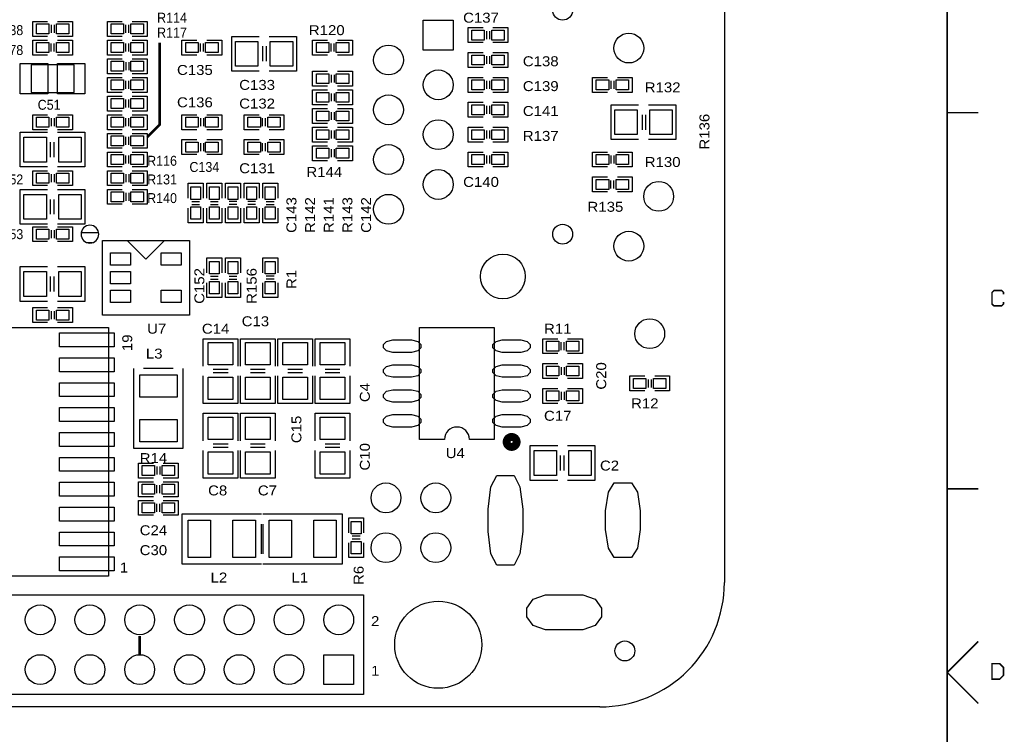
# Model space of a CAD drawing. Extents: x -14006 to 19506, y -9606 to 12409.
# Tile 10 of 20: x 11544 to 19459, y 902 to 6647. Entities that reach past the tile are written whole.
import ezdxf

# ---------------------------------------------------------------- set-up
doc = ezdxf.new("R2010")
doc.units = 0
doc.header["$MEASUREMENT"] = 0
doc.layers.get('0').update_dxf_attribs({"linetype": 'CONTINUOUS'})
doc.layers.add('1', color=7, linetype='CONTINUOUS')

# ---------------------------------------------------------------- blocks, each defined once
blk = doc.blocks.new('FIGURE_SQUARE')
blk.add_lwpolyline([(-0.5, -0.5), (-0.5, 0.5), (0.5, 0.5), (0.5, -0.5)], close=True)
blk = doc.blocks.new('FIGURE_CIRCLE')
blk.add_circle((0, 0), 0.5)
blk = doc.blocks.new('FIGURE_OBLONG')
blk.add_lwpolyline([(-0.5, -0.125), (-0.5, 0.125), (-0.416, 0.375), (-0.25, 0.5), (0.25, 0.5), (0.416, 0.375), (0.5, 0.125), (0.5, -0.125), (0.416, -0.375), (0.25, -0.5), (-0.25, -0.5), (-0.416, -0.375)], close=True)

msp = doc.modelspace()

# ---------------------------------------------------------------- linework, layer by layer
at = {"layer": '1'}
for points, const_width in [([(19000, -9100), (19000, 11900)], 12), ([(12668.68, 6462.64), (12668.68, 5802.64), (12568.68, 5702.64)], 20), ([(19250, 5900), (19000, 5900)], 12), ([(19453, 4439), (19453, 4454), (19438, 4470), (19376, 4470), (19360, 4454), (19360, 4361), (19376, 4346), (19438, 4346), (19453, 4361), (19453, 4377)], 12), ([(19250, 2875), (19000, 2875)], 12), ([(12508.68, 1542.64), (12508.68, 1692.64)], 20), ([(19250, 1650), (19000, 1400), (19250, 1150)], 12)]:
    msp.add_lwpolyline(points, dxfattribs=dict(at, const_width=const_width))
for points in [[(17208.68, 8722.64), (17208.68, 2122.64)], [(11768.68, 6512.64), (11648.68, 6512.64), (11648.68, 6632.64)], [(11648.68, 6632.64), (11768.68, 6632.64)], [(11796.68, 6604.64), (11796.68, 6540.64)], [(11820.68, 6604.64), (11820.68, 6540.64)], [(11848.68, 6632.64), (11968.68, 6632.64), (11968.68, 6512.64), (11848.68, 6512.64)], [(12368.68, 6512.64), (12248.68, 6512.64), (12248.68, 6632.64), (12368.68, 6632.64)], [(12396.68, 6540.64), (12396.68, 6604.64)], [(12420.68, 6540.64), (12420.68, 6604.64)], [(12448.68, 6632.64), (12568.68, 6632.64), (12568.68, 6512.64)], [(15268.68, 6462.64), (15148.68, 6462.64), (15148.68, 6582.64)], [(15148.68, 6582.64), (15268.68, 6582.64)], [(15348.68, 6582.64), (15468.68, 6582.64), (15468.68, 6462.64), (15348.68, 6462.64)], [(12568.68, 6512.64), (12448.68, 6512.64)], [(13468.68, 6232.64), (13248.68, 6232.64), (13248.68, 6512.64)], [(13248.68, 6512.64), (13468.68, 6512.64)], [(13548.68, 6512.64), (13768.68, 6512.64), (13768.68, 6492.64), (13768.68, 6232.64), (13548.68, 6232.64)], [(15296.68, 6554.64), (15296.68, 6490.64)], [(15320.68, 6554.64), (15320.68, 6490.64)], [(11768.68, 6362.64), (11648.68, 6362.64), (11648.68, 6482.64), (11768.68, 6482.64)], [(11796.68, 6390.64), (11796.68, 6454.64)], [(11820.68, 6390.64), (11820.68, 6454.64)], [(11848.68, 6482.64), (11968.68, 6482.64), (11968.68, 6362.64)], [(12368.68, 6362.64), (12248.68, 6362.64), (12248.68, 6482.64), (12368.68, 6482.64)], [(12396.68, 6390.64), (12396.68, 6454.64)], [(12420.68, 6390.64), (12420.68, 6454.64)], [(12448.68, 6482.64), (12568.68, 6482.64), (12568.68, 6362.64)], [(12968.68, 6362.64), (12848.68, 6362.64), (12848.68, 6482.64), (12968.68, 6482.64)], [(12996.68, 6390.64), (12996.68, 6454.64)], [(13020.68, 6390.64), (13020.68, 6454.64)], [(13048.68, 6482.64), (13168.68, 6482.64), (13168.68, 6362.64)], [(13496.68, 6432.64), (13496.68, 6312.64)], [(13524.68, 6432.64), (13524.68, 6312.64)], [(14018.68, 6362.64), (13898.68, 6362.64), (13898.68, 6482.64), (14018.68, 6482.64)], [(14046.68, 6390.64), (14046.68, 6454.64)], [(14070.68, 6390.64), (14070.68, 6454.64)], [(14098.68, 6482.64), (14218.68, 6482.64), (14218.68, 6362.64)], [(11968.68, 6362.64), (11848.68, 6362.64)], [(12368.68, 6212.64), (12248.68, 6212.64), (12248.68, 6332.64)], [(12248.68, 6332.64), (12368.68, 6332.64)], [(12568.68, 6362.64), (12448.68, 6362.64)], [(12448.68, 6332.64), (12568.68, 6332.64), (12568.68, 6212.64), (12448.68, 6212.64)], [(13168.68, 6362.64), (13048.68, 6362.64)], [(14218.68, 6362.64), (14098.68, 6362.64)], [(15268.68, 6262.64), (15148.68, 6262.64), (15148.68, 6382.64)], [(15148.68, 6382.64), (15268.68, 6382.64)], [(15296.68, 6354.64), (15296.68, 6290.64)], [(15320.68, 6354.64), (15320.68, 6290.64)], [(15348.68, 6382.64), (15468.68, 6382.64), (15468.68, 6262.64), (15348.68, 6262.64)], [(12396.68, 6304.64), (12396.68, 6240.64)], [(12420.68, 6304.64), (12420.68, 6240.64)], [(12368.68, 6062.64), (12248.68, 6062.64), (12248.68, 6182.64), (12368.68, 6182.64)], [(12448.68, 6182.64), (12568.68, 6182.64), (12568.68, 6062.64)], [(14018.68, 6112.64), (13898.68, 6112.64), (13898.68, 6232.64)], [(13898.68, 6232.64), (14018.68, 6232.64)], [(14046.68, 6204.64), (14046.68, 6140.64)], [(14070.68, 6204.64), (14070.68, 6140.64)], [(14098.68, 6232.64), (14218.68, 6232.64), (14218.68, 6112.64), (14098.68, 6112.64)], [(15268.68, 6062.64), (15148.68, 6062.64), (15148.68, 6182.64)], [(15148.68, 6182.64), (15268.68, 6182.64)], [(15348.68, 6182.64), (15468.68, 6182.64), (15468.68, 6062.64), (15348.68, 6062.64)], [(16268.68, 6062.64), (16148.68, 6062.64), (16148.68, 6182.64)], [(16148.68, 6182.64), (16268.68, 6182.64)], [(16348.68, 6182.64), (16468.68, 6182.64), (16468.68, 6062.64), (16348.68, 6062.64)], [(12396.68, 6090.64), (12396.68, 6154.64)], [(12420.68, 6090.64), (12420.68, 6154.64)], [(15296.68, 6154.64), (15296.68, 6090.64)], [(15320.68, 6154.64), (15320.68, 6090.64)], [(16296.68, 6154.64), (16296.68, 6090.64)], [(16320.68, 6154.64), (16320.68, 6090.64)], [(12368.68, 5912.64), (12248.68, 5912.64), (12248.68, 6032.64), (12368.68, 6032.64)], [(12568.68, 6062.64), (12448.68, 6062.64)], [(12448.68, 6032.64), (12568.68, 6032.64), (12568.68, 5912.64)], [(13898.68, 6082.64), (14018.68, 6082.64)], [(14018.68, 5962.64), (13898.68, 5962.64), (13898.68, 6082.64)], [(14046.68, 6054.64), (14046.68, 5990.64)], [(14070.68, 6054.64), (14070.68, 5990.64)], [(14098.68, 6082.64), (14218.68, 6082.64), (14218.68, 5962.64), (14098.68, 5962.64)], [(12396.68, 5940.64), (12396.68, 6004.64)], [(12420.68, 5940.64), (12420.68, 6004.64)], [(15268.68, 5862.64), (15148.68, 5862.64), (15148.68, 5982.64)], [(15148.68, 5982.64), (15268.68, 5982.64)], [(15296.68, 5954.64), (15296.68, 5890.64)], [(15320.68, 5954.64), (15320.68, 5890.64)], [(15348.68, 5982.64), (15468.68, 5982.64), (15468.68, 5862.64), (15348.68, 5862.64)], [(16518.68, 5682.64), (16298.68, 5682.64), (16298.68, 5962.64)], [(16298.68, 5962.64), (16518.68, 5962.64)], [(16598.68, 5962.64), (16818.68, 5962.64), (16818.68, 5942.64), (16818.68, 5682.64), (16598.68, 5682.64)], [(11768.68, 5762.64), (11648.68, 5762.64), (11648.68, 5882.64)], [(11648.68, 5882.64), (11768.68, 5882.64)], [(11848.68, 5882.64), (11968.68, 5882.64), (11968.68, 5762.64), (11848.68, 5762.64)], [(12368.68, 5762.64), (12248.68, 5762.64), (12248.68, 5882.64), (12368.68, 5882.64)], [(12568.68, 5912.64), (12448.68, 5912.64)], [(12448.68, 5882.64), (12568.68, 5882.64), (12568.68, 5762.64)], [(12968.68, 5762.64), (12848.68, 5762.64), (12848.68, 5882.64)], [(12848.68, 5882.64), (12968.68, 5882.64)], [(13048.68, 5882.64), (13168.68, 5882.64), (13168.68, 5762.64), (13048.68, 5762.64)], [(13468.68, 5762.64), (13348.68, 5762.64), (13348.68, 5882.64), (13468.68, 5882.64)], [(13548.68, 5882.64), (13668.68, 5882.64), (13668.68, 5762.64)], [(14018.68, 5812.64), (13898.68, 5812.64), (13898.68, 5932.64)], [(13898.68, 5932.64), (14018.68, 5932.64)], [(14046.68, 5904.64), (14046.68, 5840.64)], [(14070.68, 5904.64), (14070.68, 5840.64)], [(14098.68, 5932.64), (14218.68, 5932.64), (14218.68, 5812.64), (14098.68, 5812.64)], [(16546.68, 5882.64), (16546.68, 5762.64)], [(16574.68, 5882.64), (16574.68, 5762.64)], [(11796.68, 5854.64), (11796.68, 5790.64)], [(11820.68, 5854.64), (11820.68, 5790.64)], [(12396.68, 5790.64), (12396.68, 5854.64)], [(12420.68, 5790.64), (12420.68, 5854.64)], [(12996.68, 5854.64), (12996.68, 5790.64)], [(13020.68, 5854.64), (13020.68, 5790.64)], [(13496.68, 5790.64), (13496.68, 5854.64)], [(13520.68, 5790.64), (13520.68, 5854.64)], [(14018.68, 5662.64), (13898.68, 5662.64), (13898.68, 5782.64)], [(13898.68, 5782.64), (14018.68, 5782.64)], [(14098.68, 5782.64), (14218.68, 5782.64), (14218.68, 5662.64), (14098.68, 5662.64)], [(15268.68, 5662.64), (15148.68, 5662.64), (15148.68, 5782.64)], [(15148.68, 5782.64), (15268.68, 5782.64)], [(15348.68, 5782.64), (15468.68, 5782.64), (15468.68, 5662.64), (15348.68, 5662.64)], [(11768.68, 5462.64), (11548.68, 5462.64), (11548.68, 5482.64), (11548.68, 5742.64), (11768.68, 5742.64)], [(11848.68, 5742.64), (12068.68, 5742.64), (12068.68, 5462.64)], [(12368.68, 5612.64), (12248.68, 5612.64), (12248.68, 5732.64), (12368.68, 5732.64)], [(12396.68, 5640.64), (12396.68, 5704.64)], [(12420.68, 5640.64), (12420.68, 5704.64)], [(12568.68, 5762.64), (12448.68, 5762.64)], [(12448.68, 5732.64), (12568.68, 5732.64), (12568.68, 5612.64)], [(13668.68, 5762.64), (13548.68, 5762.64)], [(14046.68, 5754.64), (14046.68, 5690.64)], [(14070.68, 5754.64), (14070.68, 5690.64)], [(15296.68, 5754.64), (15296.68, 5690.64)], [(15320.68, 5754.64), (15320.68, 5690.64)], [(11792.68, 5542.64), (11792.68, 5662.64)], [(11820.68, 5542.64), (11820.68, 5662.64)], [(12968.68, 5562.64), (12848.68, 5562.64), (12848.68, 5682.64)], [(12848.68, 5682.64), (12968.68, 5682.64)], [(12996.68, 5654.64), (12996.68, 5590.64)], [(13020.68, 5654.64), (13020.68, 5590.64)], [(13048.68, 5682.64), (13168.68, 5682.64), (13168.68, 5562.64), (13048.68, 5562.64)], [(13468.68, 5562.64), (13348.68, 5562.64), (13348.68, 5682.64), (13468.68, 5682.64)], [(13496.68, 5590.64), (13496.68, 5654.64)], [(13520.68, 5590.64), (13520.68, 5654.64)], [(13548.68, 5682.64), (13668.68, 5682.64), (13668.68, 5562.64)], [(14018.68, 5512.64), (13898.68, 5512.64), (13898.68, 5632.64)], [(13898.68, 5632.64), (14018.68, 5632.64)], [(14098.68, 5632.64), (14218.68, 5632.64), (14218.68, 5512.64), (14098.68, 5512.64)], [(12368.68, 5462.64), (12248.68, 5462.64), (12248.68, 5582.64), (12368.68, 5582.64)], [(12396.68, 5490.64), (12396.68, 5554.64)], [(12420.68, 5490.64), (12420.68, 5554.64)], [(12568.68, 5612.64), (12448.68, 5612.64)], [(12448.68, 5582.64), (12568.68, 5582.64), (12568.68, 5462.64)], [(13668.68, 5562.64), (13548.68, 5562.64)], [(14046.68, 5604.64), (14046.68, 5540.64)], [(14070.68, 5604.64), (14070.68, 5540.64)], [(15268.68, 5462.64), (15148.68, 5462.64), (15148.68, 5582.64)], [(15148.68, 5582.64), (15268.68, 5582.64)], [(15296.68, 5554.64), (15296.68, 5490.64)], [(15320.68, 5554.64), (15320.68, 5490.64)], [(15348.68, 5582.64), (15468.68, 5582.64), (15468.68, 5462.64), (15348.68, 5462.64)], [(16268.68, 5462.64), (16148.68, 5462.64), (16148.68, 5582.64)], [(16148.68, 5582.64), (16268.68, 5582.64)], [(16296.68, 5554.64), (16296.68, 5490.64)], [(16320.68, 5554.64), (16320.68, 5490.64)], [(16348.68, 5582.64), (16468.68, 5582.64), (16468.68, 5462.64), (16348.68, 5462.64)], [(12068.68, 5462.64), (11848.68, 5462.64)], [(12568.68, 5462.64), (12448.68, 5462.64)], [(11768.68, 5312.64), (11648.68, 5312.64), (11648.68, 5432.64)], [(11648.68, 5432.64), (11768.68, 5432.64)], [(11796.68, 5404.64), (11796.68, 5340.64)], [(11820.68, 5404.64), (11820.68, 5340.64)], [(11848.68, 5432.64), (11968.68, 5432.64), (11968.68, 5312.64), (11848.68, 5312.64)], [(12368.68, 5312.64), (12248.68, 5312.64), (12248.68, 5432.64)], [(12248.68, 5432.64), (12368.68, 5432.64)], [(12396.68, 5404.64), (12396.68, 5340.64)], [(12420.68, 5404.64), (12420.68, 5340.64)], [(12448.68, 5432.64), (12568.68, 5432.64), (12568.68, 5312.64), (12448.68, 5312.64)], [(16268.68, 5262.64), (16148.68, 5262.64), (16148.68, 5382.64), (16268.68, 5382.64)], [(16348.68, 5382.64), (16468.68, 5382.64), (16468.68, 5262.64)], [(12898.68, 5212.64), (12898.68, 5332.64), (13018.68, 5332.64), (13018.68, 5212.64)], [(13048.68, 5212.64), (13048.68, 5332.64), (13168.68, 5332.64), (13168.68, 5212.64)], [(13198.68, 5212.64), (13198.68, 5332.64), (13318.68, 5332.64)], [(13318.68, 5332.64), (13318.68, 5212.64)], [(13348.68, 5212.64), (13348.68, 5332.64), (13468.68, 5332.64)], [(13468.68, 5332.64), (13468.68, 5212.64)], [(13498.68, 5212.64), (13498.68, 5332.64), (13618.68, 5332.64), (13618.68, 5212.64)], [(16296.68, 5290.64), (16296.68, 5354.64)], [(16320.68, 5290.64), (16320.68, 5354.64)], [(11768.68, 5002.64), (11548.68, 5002.64), (11548.68, 5022.64), (11548.68, 5282.64), (11768.68, 5282.64)], [(11848.68, 5282.64), (12068.68, 5282.64), (12068.68, 5002.64)], [(12248.68, 5282.64), (12368.68, 5282.64)], [(12368.68, 5162.64), (12248.68, 5162.64), (12248.68, 5282.64)], [(12396.68, 5254.64), (12396.68, 5190.64)], [(12420.68, 5254.64), (12420.68, 5190.64)], [(12448.68, 5282.64), (12568.68, 5282.64), (12568.68, 5162.64), (12448.68, 5162.64)], [(16468.68, 5262.64), (16348.68, 5262.64)], [(11792.68, 5082.64), (11792.68, 5202.64)], [(11820.68, 5082.64), (11820.68, 5202.64)], [(12926.68, 5184.64), (12990.68, 5184.64)], [(12926.68, 5160.64), (12990.68, 5160.64)], [(13076.68, 5184.64), (13140.68, 5184.64)], [(13076.68, 5160.64), (13140.68, 5160.64)], [(13290.68, 5184.64), (13226.68, 5184.64)], [(13290.68, 5160.64), (13226.68, 5160.64)], [(13440.68, 5184.64), (13376.68, 5184.64)], [(13440.68, 5160.64), (13376.68, 5160.64)], [(13526.68, 5184.64), (13590.68, 5184.64)], [(13526.68, 5160.64), (13590.68, 5160.64)], [(13018.68, 5132.64), (13018.68, 5012.64), (12898.68, 5012.64)], [(12898.68, 5012.64), (12898.68, 5132.64)], [(13168.68, 5132.64), (13168.68, 5012.64), (13048.68, 5012.64)], [(13048.68, 5012.64), (13048.68, 5132.64)], [(13318.68, 5132.64), (13318.68, 5012.64), (13198.68, 5012.64), (13198.68, 5132.64)], [(13468.68, 5132.64), (13468.68, 5012.64), (13348.68, 5012.64), (13348.68, 5132.64)], [(13618.68, 5132.64), (13618.68, 5012.64), (13498.68, 5012.64)], [(13498.68, 5012.64), (13498.68, 5132.64)], [(12068.68, 5002.64), (11848.68, 5002.64)], [(11768.68, 4862.64), (11648.68, 4862.64), (11648.68, 4982.64)], [(11648.68, 4982.64), (11768.68, 4982.64)], [(11796.68, 4954.64), (11796.68, 4890.64)], [(11820.68, 4954.64), (11820.68, 4890.64)], [(11848.68, 4982.64), (11968.68, 4982.64), (11968.68, 4862.64), (11848.68, 4862.64)], [(12179.32, 4934.24), (12038.04, 4934.24)], [(12129.84, 4854.24), (12087.52, 4854.24)], [(12708.68, 4872.64), (12558.68, 4722.64), (12408.68, 4872.64)], [(13048.68, 4612.64), (13048.68, 4732.64), (13168.68, 4732.64), (13168.68, 4612.64)], [(13198.68, 4612.64), (13198.68, 4732.64), (13318.68, 4732.64), (13318.68, 4612.64)], [(13498.68, 4612.64), (13498.68, 4732.64), (13618.68, 4732.64)], [(13618.68, 4732.64), (13618.68, 4612.64)], [(11768.68, 4382.64), (11548.68, 4382.64), (11548.68, 4402.64), (11548.68, 4662.64), (11768.68, 4662.64)], [(11848.68, 4662.64), (12068.68, 4662.64), (12068.68, 4382.64)], [(11792.68, 4462.64), (11792.68, 4582.64)], [(11820.68, 4462.64), (11820.68, 4582.64)], [(13168.68, 4532.64), (13168.68, 4412.64), (13048.68, 4412.64)], [(13048.68, 4412.64), (13048.68, 4532.64)], [(13076.68, 4584.64), (13140.68, 4584.64)], [(13076.68, 4560.64), (13140.68, 4560.64)], [(13198.68, 4412.64), (13198.68, 4532.64)], [(13318.68, 4532.64), (13318.68, 4412.64), (13198.68, 4412.64)], [(13226.68, 4584.64), (13290.68, 4584.64)], [(13226.68, 4560.64), (13290.68, 4560.64)], [(13618.68, 4532.64), (13618.68, 4412.64), (13498.68, 4412.64), (13498.68, 4532.64)], [(13590.68, 4584.64), (13526.68, 4584.64)], [(13590.68, 4560.64), (13526.68, 4560.64)], [(12068.68, 4382.64), (11848.68, 4382.64)], [(11768.68, 4212.64), (11648.68, 4212.64), (11648.68, 4332.64)], [(11648.68, 4332.64), (11768.68, 4332.64)], [(11796.68, 4304.64), (11796.68, 4240.64)], [(11820.68, 4304.64), (11820.68, 4240.64)], [(11848.68, 4332.64), (11968.68, 4332.64), (11968.68, 4212.64), (11848.68, 4212.64)], [(14958.68, 3272.64), (14758.68, 3272.64), (14758.68, 4172.64), (15358.68, 4172.64), (15358.68, 3272.64)], [(13018.68, 3862.64), (13018.68, 4082.64), (13038.68, 4082.64), (13298.68, 4082.64), (13298.68, 3862.64)], [(13318.68, 3862.64), (13318.68, 4082.64), (13338.68, 4082.64), (13598.68, 4082.64), (13598.68, 3862.64)], [(13618.68, 3862.64), (13618.68, 4082.64), (13638.68, 4082.64), (13898.68, 4082.64), (13898.68, 3862.64)], [(13918.68, 3862.64), (13918.68, 4082.64), (13938.68, 4082.64), (14198.68, 4082.64), (14198.68, 3862.64)], [(15868.68, 3962.64), (15748.68, 3962.64), (15748.68, 4082.64), (15868.68, 4082.64)], [(15896.68, 3990.64), (15896.68, 4054.64)], [(15920.68, 3990.64), (15920.68, 4054.64)], [(15948.68, 4082.64), (16068.68, 4082.64), (16068.68, 3962.64)], [(16068.68, 3962.64), (15948.68, 3962.64)], [(15868.68, 3762.64), (15748.68, 3762.64), (15748.68, 3882.64)], [(15748.68, 3882.64), (15868.68, 3882.64)], [(15948.68, 3882.64), (16068.68, 3882.64), (16068.68, 3762.64), (15948.68, 3762.64)], [(12458.68, 3842.64), (12458.68, 3202.64), (12858.68, 3202.64), (12858.68, 3842.64)], [(12778.68, 3842.64), (12538.68, 3842.64)], [(13098.68, 3838.64), (13218.68, 3838.64)], [(13098.68, 3810.64), (13218.68, 3810.64)], [(13398.68, 3838.64), (13518.68, 3838.64)], [(13398.68, 3810.64), (13518.68, 3810.64)], [(13698.68, 3838.64), (13818.68, 3838.64)], [(13698.68, 3810.64), (13818.68, 3810.64)], [(13998.68, 3838.64), (14118.68, 3838.64)], [(13998.68, 3810.64), (14118.68, 3810.64)], [(15896.68, 3854.64), (15896.68, 3790.64)], [(15920.68, 3854.64), (15920.68, 3790.64)], [(13018.68, 3562.64), (13018.68, 3782.64)], [(13298.68, 3782.64), (13298.68, 3562.64), (13018.68, 3562.64)], [(13598.68, 3782.64), (13598.68, 3562.64), (13318.68, 3562.64)], [(13318.68, 3562.64), (13318.68, 3782.64)], [(13898.68, 3782.64), (13898.68, 3562.64), (13618.68, 3562.64)], [(13618.68, 3562.64), (13618.68, 3782.64)], [(13918.68, 3562.64), (13918.68, 3782.64)], [(14198.68, 3782.64), (14198.68, 3562.64), (13918.68, 3562.64)], [(16568.68, 3662.64), (16448.68, 3662.64), (16448.68, 3782.64)], [(16448.68, 3782.64), (16568.68, 3782.64)], [(16596.68, 3754.64), (16596.68, 3690.64)], [(16620.68, 3754.64), (16620.68, 3690.64)], [(16648.68, 3782.64), (16768.68, 3782.64), (16768.68, 3662.64), (16648.68, 3662.64)], [(15748.68, 3682.64), (15868.68, 3682.64)], [(15868.68, 3562.64), (15748.68, 3562.64), (15748.68, 3682.64)], [(15896.68, 3654.64), (15896.68, 3590.64)], [(15920.68, 3654.64), (15920.68, 3590.64)], [(15948.68, 3682.64), (16068.68, 3682.64), (16068.68, 3562.64), (15948.68, 3562.64)], [(13018.68, 3262.64), (13018.68, 3482.64), (13298.68, 3482.64)], [(13298.68, 3482.64), (13298.68, 3262.64)], [(13318.68, 3262.64), (13318.68, 3482.64), (13598.68, 3482.64)], [(13598.68, 3482.64), (13598.68, 3262.64)], [(13918.68, 3262.64), (13918.68, 3482.64), (13938.68, 3482.64), (14198.68, 3482.64), (14198.68, 3262.64)], [(15358.68, 3272.64), (15158.68, 3272.64)], [(13298.68, 3182.64), (13298.68, 2962.64), (13278.68, 2962.64), (13018.68, 2962.64), (13018.68, 3182.64)], [(13218.68, 3234.64), (13098.68, 3234.64)], [(13218.68, 3206.64), (13098.68, 3206.64)], [(13598.68, 3182.64), (13598.68, 2962.64), (13578.68, 2962.64), (13318.68, 2962.64), (13318.68, 3182.64)], [(13518.68, 3234.64), (13398.68, 3234.64)], [(13518.68, 3206.64), (13398.68, 3206.64)], [(13918.68, 2962.64), (13918.68, 3182.64)], [(14198.68, 3182.64), (14198.68, 2962.64), (13918.68, 2962.64)], [(13998.68, 3238.64), (14118.68, 3238.64)], [(13998.68, 3210.64), (14118.68, 3210.64)], [(15868.68, 2942.64), (15648.68, 2942.64), (15648.68, 2962.64), (15648.68, 3222.64), (15868.68, 3222.64)], [(15948.68, 3222.64), (16168.68, 3222.64), (16168.68, 2942.64)], [(15892.68, 3022.64), (15892.68, 3142.64)], [(15920.68, 3022.64), (15920.68, 3142.64)], [(12618.68, 2962.64), (12498.68, 2962.64), (12498.68, 3082.64)], [(12498.68, 3082.64), (12618.68, 3082.64)], [(12646.68, 3054.64), (12646.68, 2990.64)], [(12670.68, 3054.64), (12670.68, 2990.64)], [(12698.68, 3082.64), (12818.68, 3082.64), (12818.68, 2962.64), (12698.68, 2962.64)], [(12618.68, 2812.64), (12498.68, 2812.64), (12498.68, 2932.64), (12618.68, 2932.64)], [(12698.68, 2932.64), (12818.68, 2932.64), (12818.68, 2812.64)], [(16168.68, 2942.64), (15948.68, 2942.64)], [(12646.68, 2840.64), (12646.68, 2904.64)], [(12670.68, 2840.64), (12670.68, 2904.64)], [(12618.68, 2662.64), (12498.68, 2662.64), (12498.68, 2782.64), (12618.68, 2782.64)], [(12818.68, 2812.64), (12698.68, 2812.64)], [(12698.68, 2782.64), (12818.68, 2782.64), (12818.68, 2662.64)], [(12646.68, 2690.64), (12646.68, 2754.64)], [(12670.68, 2690.64), (12670.68, 2754.64)], [(12818.68, 2662.64), (12698.68, 2662.64)], [(13488.68, 2672.64), (12848.68, 2672.64), (12848.68, 2272.64), (13488.68, 2272.64)], [(13498.68, 2272.64), (14138.68, 2272.64), (14138.68, 2672.64), (13498.68, 2672.64)], [(14188.68, 2522.64), (14188.68, 2642.64), (14308.68, 2642.64)], [(14308.68, 2642.64), (14308.68, 2522.64)], [(13488.68, 2352.64), (13488.68, 2592.64)], [(13498.68, 2592.64), (13498.68, 2352.64)], [(14280.68, 2494.64), (14216.68, 2494.64)], [(14280.68, 2470.64), (14216.68, 2470.64)], [(14308.68, 2442.64), (14308.68, 2322.64), (14188.68, 2322.64), (14188.68, 2442.64)], [(16208.68, 1122.64), (5608.68, 1122.64)]]:
    msp.add_lwpolyline(points, dxfattribs=at)
for points in [[(11981.92, 6282.88), (11635.44, 6282.88), (11635.44, 6062.4), (11981.92, 6062.4)], [(12208.68, 4872.64), (12908.68, 4872.64), (12908.68, 4272.64), (12208.68, 4272.64)], [(12258.68, 2172.64), (11058.68, 2172.64), (11058.68, 4172.64), (12258.68, 4172.64)], [(12508.68, 2022.64), (14308.68, 2022.64), (14308.68, 1222.64), (5108.68, 1222.64), (5108.68, 2022.64)]]:
    msp.add_lwpolyline(points, close=True, dxfattribs=at)
msp.add_lwpolyline([(12037.08, 4922.64, 1), (12180.28, 4922.64, 1)], format="xyb", close=True, dxfattribs=at)
for points in [[(15158.68, 3272.64, 1), (14958.68, 3272.64)], [(16208.68, 1122.64, 0.414214), (17208.68, 2122.64)]]:
    msp.add_lwpolyline(points, format="xyb", dxfattribs=at)
at = {"layer": '1', "const_width": 24}
for points in [[(15438.68, 3252.64, 1), (15558.68, 3252.64, 1)], [(15458.68, 3252.64, 1), (15538.68, 3252.64, 1)], [(15478.68, 3252.64, 1), (15518.68, 3252.64, 1)]]:
    msp.add_lwpolyline(points, format="xyb", close=True, dxfattribs=at)
at = {"layer": '1', "const_width": 12}
msp.add_lwpolyline([(19360, 1346), (19422, 1346), (19453, 1377), (19453, 1439), (19422, 1470), (19360, 1470)], close=True, dxfattribs=at)

# ---------------------------------------------------------------- block references
at = {"layer": '1'}
for name, p, xscale, yscale in [('FIGURE_CIRCLE', (15908.68, 6722.64), 160, 160), ('FIGURE_SQUARE', (11728.68, 6572.64), 100, 80), ('FIGURE_SQUARE', (11888.68, 6572.64), 100, 80), ('FIGURE_SQUARE', (12328.68, 6572.64), 100, 80), ('FIGURE_SQUARE', (12488.68, 6572.64), 100, 80), ('FIGURE_SQUARE', (14908.68, 6522.64), 240, 240), ('FIGURE_SQUARE', (15228.68, 6522.64), 100, 80), ('FIGURE_SQUARE', (15388.68, 6522.64), 100, 80), ('FIGURE_CIRCLE', (16440.68, 6418.64), 240, 240), ('FIGURE_SQUARE', (11728.68, 6422.64), 100, 80), ('FIGURE_SQUARE', (11888.68, 6422.64), 100, 80), ('FIGURE_SQUARE', (12328.68, 6422.64), 100, 80), ('FIGURE_SQUARE', (12488.68, 6422.64), 100, 80), ('FIGURE_SQUARE', (12928.68, 6422.64), 100, 80), ('FIGURE_SQUARE', (13088.68, 6422.64), 100, 80), ('FIGURE_SQUARE', (13368.68, 6372.64), 180, 200), ('FIGURE_SQUARE', (13648.68, 6372.64), 180, 200), ('FIGURE_SQUARE', (13978.68, 6422.64), 100, 80), ('FIGURE_SQUARE', (14138.68, 6422.64), 100, 80), ('FIGURE_CIRCLE', (14508.68, 6322.64), 240, 240), ('FIGURE_SQUARE', (15228.68, 6322.64), 100, 80), ('FIGURE_SQUARE', (15388.68, 6322.64), 100, 80), ('FIGURE_SQUARE', (11659.08, 6172.64), 220, 244), ('FIGURE_SQUARE', (11958.28, 6172.64), 220, 244), ('FIGURE_SQUARE', (12328.68, 6272.64), 100, 80), ('FIGURE_SQUARE', (12488.68, 6272.64), 100, 80), ('FIGURE_SQUARE', (13978.68, 6172.64), 100, 80), ('FIGURE_SQUARE', (14138.68, 6172.64), 100, 80), ('FIGURE_CIRCLE', (14908.68, 6122.64), 240, 240), ('FIGURE_SQUARE', (12328.68, 6122.64), 100, 80), ('FIGURE_SQUARE', (12488.68, 6122.64), 100, 80), ('FIGURE_SQUARE', (15228.68, 6122.64), 100, 80), ('FIGURE_SQUARE', (15388.68, 6122.64), 100, 80), ('FIGURE_SQUARE', (16228.68, 6122.64), 100, 80), ('FIGURE_SQUARE', (16388.68, 6122.64), 100, 80), ('FIGURE_SQUARE', (13978.68, 6022.64), 100, 80), ('FIGURE_SQUARE', (14138.68, 6022.64), 100, 80), ('FIGURE_CIRCLE', (14508.68, 5922.64), 240, 240), ('FIGURE_SQUARE', (12328.68, 5972.64), 100, 80), ('FIGURE_SQUARE', (12488.68, 5972.64), 100, 80), ('FIGURE_SQUARE', (15228.68, 5922.64), 100, 80), ('FIGURE_SQUARE', (15388.68, 5922.64), 100, 80), ('FIGURE_SQUARE', (11728.68, 5822.64), 100, 80), ('FIGURE_SQUARE', (11888.68, 5822.64), 100, 80), ('FIGURE_SQUARE', (12328.68, 5822.64), 100, 80), ('FIGURE_SQUARE', (12488.68, 5822.64), 100, 80), ('FIGURE_SQUARE', (12928.68, 5822.64), 100, 80), ('FIGURE_SQUARE', (13088.68, 5822.64), 100, 80), ('FIGURE_SQUARE', (13428.68, 5822.64), 100, 80), ('FIGURE_SQUARE', (13588.68, 5822.64), 100, 80), ('FIGURE_SQUARE', (13978.68, 5872.64), 100, 80), ('FIGURE_SQUARE', (14138.68, 5872.64), 100, 80), ('FIGURE_SQUARE', (16418.68, 5822.64), 180, 200), ('FIGURE_SQUARE', (16698.68, 5822.64), 180, 200), ('FIGURE_CIRCLE', (14908.68, 5722.64), 240, 240), ('FIGURE_SQUARE', (11668.68, 5602.64), 180, 200), ('FIGURE_SQUARE', (11948.68, 5602.64), 180, 200), ('FIGURE_SQUARE', (12328.68, 5672.64), 100, 80), ('FIGURE_SQUARE', (12488.68, 5672.64), 100, 80), ('FIGURE_SQUARE', (13978.68, 5722.64), 100, 80), ('FIGURE_SQUARE', (14138.68, 5722.64), 100, 80), ('FIGURE_SQUARE', (15228.68, 5722.64), 100, 80), ('FIGURE_SQUARE', (15388.68, 5722.64), 100, 80), ('FIGURE_SQUARE', (12928.68, 5622.64), 100, 80), ('FIGURE_SQUARE', (13088.68, 5622.64), 100, 80), ('FIGURE_SQUARE', (13428.68, 5622.64), 100, 80), ('FIGURE_SQUARE', (13588.68, 5622.64), 100, 80), ('FIGURE_CIRCLE', (14508.68, 5522.64), 240, 240), ('FIGURE_SQUARE', (12328.68, 5522.64), 100, 80), ('FIGURE_SQUARE', (12488.68, 5522.64), 100, 80), ('FIGURE_SQUARE', (13978.68, 5572.64), 100, 80), ('FIGURE_SQUARE', (14138.68, 5572.64), 100, 80), ('FIGURE_SQUARE', (15228.68, 5522.64), 100, 80), ('FIGURE_SQUARE', (15388.68, 5522.64), 100, 80), ('FIGURE_SQUARE', (16228.68, 5522.64), 100, 80), ('FIGURE_SQUARE', (16388.68, 5522.64), 100, 80), ('FIGURE_SQUARE', (11728.68, 5372.64), 100, 80), ('FIGURE_SQUARE', (11888.68, 5372.64), 100, 80), ('FIGURE_SQUARE', (12328.68, 5372.64), 100, 80), ('FIGURE_SQUARE', (12488.68, 5372.64), 100, 80), ('FIGURE_CIRCLE', (14908.68, 5322.64), 240, 240), ('FIGURE_SQUARE', (16228.68, 5322.64), 100, 80), ('FIGURE_SQUARE', (16388.68, 5322.64), 100, 80), ('FIGURE_CIRCLE', (16680.68, 5226.64), 240, 240), ('FIGURE_SQUARE', (11668.68, 5142.64), 180, 200), ('FIGURE_SQUARE', (11948.68, 5142.64), 180, 200), ('FIGURE_SQUARE', (12328.68, 5222.64), 100, 80), ('FIGURE_SQUARE', (12488.68, 5222.64), 100, 80), ('FIGURE_SQUARE', (12958.68, 5252.64), 80, 100), ('FIGURE_SQUARE', (13108.68, 5252.64), 80, 100), ('FIGURE_SQUARE', (13258.68, 5252.64), 80, 100), ('FIGURE_SQUARE', (13408.68, 5252.64), 80, 100), ('FIGURE_SQUARE', (13558.68, 5252.64), 80, 100), ('FIGURE_CIRCLE', (14508.68, 5122.64), 240, 240), ('FIGURE_SQUARE', (12958.68, 5092.64), 80, 100), ('FIGURE_SQUARE', (13108.68, 5092.64), 80, 100), ('FIGURE_SQUARE', (13258.68, 5092.64), 80, 100), ('FIGURE_SQUARE', (13408.68, 5092.64), 80, 100), ('FIGURE_SQUARE', (13558.68, 5092.64), 80, 100), ('FIGURE_CIRCLE', (15908.68, 4922.64), 160, 160), ('FIGURE_SQUARE', (11728.68, 4922.64), 100, 80), ('FIGURE_SQUARE', (11888.68, 4922.64), 100, 80), ('FIGURE_CIRCLE', (16440.68, 4826.64), 240, 240), ('FIGURE_SQUARE', (12354.68, 4722.64), 160, 100), ('FIGURE_SQUARE', (12762.68, 4722.64), 160, 100), ('FIGURE_CIRCLE', (15428.68, 4582.64), 360, 360), ('FIGURE_SQUARE', (13108.68, 4652.64), 80, 100), ('FIGURE_SQUARE', (13258.68, 4652.64), 80, 100), ('FIGURE_SQUARE', (13558.68, 4652.64), 80, 100), ('FIGURE_SQUARE', (11668.68, 4522.64), 180, 200), ('FIGURE_SQUARE', (11948.68, 4522.64), 180, 200), ('FIGURE_SQUARE', (12354.68, 4572.64), 160, 100), ('FIGURE_SQUARE', (13108.68, 4492.64), 80, 100), ('FIGURE_SQUARE', (13258.68, 4492.64), 80, 100), ('FIGURE_SQUARE', (13558.68, 4492.64), 80, 100), ('FIGURE_SQUARE', (12354.68, 4422.64), 160, 100), ('FIGURE_SQUARE', (12762.68, 4422.64), 160, 100), ('FIGURE_SQUARE', (11728.68, 4272.64), 100, 80), ('FIGURE_SQUARE', (11888.68, 4272.64), 100, 80), ('FIGURE_CIRCLE', (16608.68, 4122.64), 240, 240), ('FIGURE_SQUARE', (12084.68, 4072.64), 440, 112), ('FIGURE_SQUARE', (13158.68, 3962.64), 200, 180), ('FIGURE_SQUARE', (13458.68, 3962.64), 200, 180), ('FIGURE_SQUARE', (13758.68, 3962.64), 200, 180), ('FIGURE_SQUARE', (14058.68, 3962.64), 200, 180), ('FIGURE_OBLONG', (14618.68, 4022.64), 300, 100), ('FIGURE_OBLONG', (15498.68, 4022.64), 300, 100), ('FIGURE_SQUARE', (15828.68, 4022.64), 100, 80), ('FIGURE_SQUARE', (15988.68, 4022.64), 100, 80), ('FIGURE_SQUARE', (12084.68, 3872.64), 440, 112), ('FIGURE_OBLONG', (14618.68, 3822.64), 300, 100), ('FIGURE_OBLONG', (15498.68, 3822.64), 300, 100), ('FIGURE_SQUARE', (15828.68, 3822.64), 100, 80), ('FIGURE_SQUARE', (15988.68, 3822.64), 100, 80), ('FIGURE_SQUARE', (12084.68, 3672.64), 440, 112), ('FIGURE_SQUARE', (12658.68, 3702.64), 300, 180), ('FIGURE_SQUARE', (13158.68, 3682.64), 200, 180), ('FIGURE_SQUARE', (13458.68, 3682.64), 200, 180), ('FIGURE_SQUARE', (13758.68, 3682.64), 200, 180), ('FIGURE_SQUARE', (14058.68, 3682.64), 200, 180), ('FIGURE_SQUARE', (16528.68, 3722.64), 100, 80), ('FIGURE_SQUARE', (16688.68, 3722.64), 100, 80), ('FIGURE_OBLONG', (14618.68, 3622.64), 300, 100), ('FIGURE_OBLONG', (15498.68, 3622.64), 300, 100), ('FIGURE_SQUARE', (15828.68, 3622.64), 100, 80), ('FIGURE_SQUARE', (15988.68, 3622.64), 100, 80), ('FIGURE_SQUARE', (12084.68, 3472.64), 440, 112), ('FIGURE_SQUARE', (12658.68, 3342.64), 300, 180), ('FIGURE_SQUARE', (13158.68, 3362.64), 200, 180), ('FIGURE_SQUARE', (13458.68, 3362.64), 200, 180), ('FIGURE_SQUARE', (14058.68, 3362.64), 200, 180), ('FIGURE_OBLONG', (14618.68, 3422.64), 300, 100), ('FIGURE_OBLONG', (15498.68, 3422.64), 300, 100), ('FIGURE_SQUARE', (12084.68, 3272.64), 440, 112), ('FIGURE_SQUARE', (13158.68, 3082.64), 200, 180), ('FIGURE_SQUARE', (13458.68, 3082.64), 200, 180), ('FIGURE_SQUARE', (14058.68, 3082.64), 200, 180), ('FIGURE_SQUARE', (15768.68, 3082.64), 180, 200), ('FIGURE_SQUARE', (16048.68, 3082.64), 180, 200), ('FIGURE_SQUARE', (12084.68, 3072.64), 440, 112), ('FIGURE_SQUARE', (12578.68, 3022.64), 100, 80), ('FIGURE_SQUARE', (12738.68, 3022.64), 100, 80), ('FIGURE_SQUARE', (12084.68, 2872.64), 440, 112), ('FIGURE_OBLONG', (15448.68, 2622.64), 280, 720), ('FIGURE_SQUARE', (12578.68, 2872.64), 100, 80), ('FIGURE_SQUARE', (12738.68, 2872.64), 100, 80), ('FIGURE_CIRCLE', (14488.68, 2802.64), 240, 240), ('FIGURE_CIRCLE', (14888.68, 2802.64), 240, 240), ('FIGURE_OBLONG', (16392.68, 2622.64), 280, 600), ('FIGURE_SQUARE', (12084.68, 2672.64), 440, 112), ('FIGURE_SQUARE', (12578.68, 2722.64), 100, 80), ('FIGURE_SQUARE', (12738.68, 2722.64), 100, 80), ('FIGURE_SQUARE', (12988.68, 2472.64), 180, 300), ('FIGURE_SQUARE', (13348.68, 2472.64), 180, 300), ('FIGURE_SQUARE', (13638.68, 2472.64), 180, 300), ('FIGURE_SQUARE', (13998.68, 2472.64), 180, 300), ('FIGURE_SQUARE', (14248.68, 2562.64), 80, 100), ('FIGURE_SQUARE', (12084.68, 2472.64), 440, 112), ('FIGURE_CIRCLE', (14488.68, 2402.64), 240, 240), ('FIGURE_CIRCLE', (14888.68, 2402.64), 240, 240), ('FIGURE_SQUARE', (14248.68, 2402.64), 80, 100), ('FIGURE_SQUARE', (12084.68, 2272.64), 440, 112), ('FIGURE_OBLONG', (15920.68, 1882.64), 600, 280), ('FIGURE_CIRCLE', (11708.68, 1822.64), 240, 240), ('FIGURE_CIRCLE', (12108.68, 1822.64), 240, 240), ('FIGURE_CIRCLE', (12508.68, 1822.64), 240, 240), ('FIGURE_CIRCLE', (12908.68, 1822.64), 240, 240), ('FIGURE_CIRCLE', (13308.68, 1822.64), 240, 240), ('FIGURE_CIRCLE', (13708.68, 1822.64), 240, 240), ('FIGURE_CIRCLE', (14108.68, 1822.64), 240, 240), ('FIGURE_CIRCLE', (14908.68, 1622.64), 700, 700), ('FIGURE_CIRCLE', (16408.68, 1572.64), 160, 160), ('FIGURE_CIRCLE', (11708.68, 1422.64), 240, 240), ('FIGURE_CIRCLE', (12108.68, 1422.64), 240, 240), ('FIGURE_CIRCLE', (12508.68, 1422.64), 240, 240), ('FIGURE_CIRCLE', (12908.68, 1422.64), 240, 240), ('FIGURE_CIRCLE', (13308.68, 1422.64), 240, 240), ('FIGURE_CIRCLE', (13708.68, 1422.64), 240, 240), ('FIGURE_SQUARE', (14108.68, 1422.64), 240, 240)]:
    msp.add_blockref(name, p, dxfattribs=dict(at, xscale=xscale, yscale=yscale))

# ---------------------------------------------------------------- texts
for s, width, p in [('R114', 0.9375, (12648.68, 6622.64)), ('C137', 1.125, (15108.68, 6622.64)), ('C38', 0.9375, (11388.68, 6522.64)), ('R117', 0.9375, (12648.68, 6502.64)), ('R120', 1.125, (13868.68, 6522.64)), ('C78', 0.9375, (11388.68, 6362.64)), ('C138', 1.125, (15588.68, 6272.64)), ('C135', 1.125, (12808.68, 6202.64)), ('C133', 1.125, (13308.68, 6082.64)), ('C139', 1.125, (15588.68, 6072.64)), ('R132', 1.125, (16568.68, 6062.64)), ('C136', 1.125, (12808.68, 5942.64)), ('C51', 0.9375, (11688.68, 5922.64)), ('C132', 1.125, (13308.68, 5932.64)), ('C141', 1.125, (15588.68, 5872.64)), ('R137', 1.125, (15588.68, 5672.64)), ('R116', 0.9375, (12568.68, 5472.64)), ('R130', 1.125, (16568.68, 5462.64)), ('C134', 0.9375, (12908.68, 5422.64)), ('C131', 1.125, (13308.68, 5412.64)), ('R144', 1.125, (13848.68, 5382.64)), ('C52', 0.9375, (11388.68, 5322.64)), ('R131', 0.9375, (12568.68, 5322.64)), ('C140', 1.125, (15108.68, 5302.64)), ('R140', 0.9375, (12568.68, 5172.64)), ('R135', 1.125, (16108.68, 5102.64)), ('C53', 0.9375, (11388.68, 4882.64)), ('U7', 1.125, (12568.68, 4122.64)), ('C14', 1.125, (13008.68, 4122.64)), ('C13', 1.125, (13328.68, 4182.64)), ('R11', 1.125, (15758.68, 4122.64)), ('L3', 1.125, (12558.68, 3922.64)), ('R12', 1.125, (16458.68, 3522.64)), ('C17', 1.125, (15758.68, 3422.64)), ('U4', 1.125, (14968.68, 3122.64)), ('R14', 1.125, (12508.68, 3082.64)), ('C2', 1.125, (16208.68, 3022.64)), ('C8', 1.125, (13058.68, 2822.64)), ('C7', 1.125, (13458.68, 2822.64)), ('C24', 1.125, (12508.68, 2502.64)), ('C30', 1.125, (12508.68, 2342.64)), ('1', 1.125, (12348.68, 2202.64)), ('L2', 1.125, (13078.68, 2122.64)), ('L1', 1.125, (13728.68, 2122.64)), ('2', 1.125, (14368.68, 1772.64)), ('1', 1.125, (14368.68, 1372.64))]:
    msp.add_text(s, height=80, dxfattribs=dict(at, width=width)).set_placement(p)
at = {"layer": '1', "width": 1.125}
for s, p in [('R136', (17088.68, 5602.64)), ('C143', (13768.68, 4932.64)), ('R142', (13918.68, 4932.64)), ('R141', (14068.68, 4932.64)), ('R143', (14218.68, 4932.64)), ('C142', (14368.68, 4932.64)), ('C152', (13028.68, 4362.64)), ('R156', (13448.68, 4362.64)), ('R1', (13768.68, 4482.64)), ('19', (12448.68, 3982.64)), ('C20', (16258.68, 3672.64)), ('C4', (14358.68, 3572.64)), ('C15', (13808.68, 3242.64)), ('C10', (14358.68, 3022.64)), ('R6', (14308.68, 2102.64))]:
    msp.add_text(s, height=80, rotation=90, dxfattribs=at).set_placement(p)

doc.saveas('drawing.dxf')
